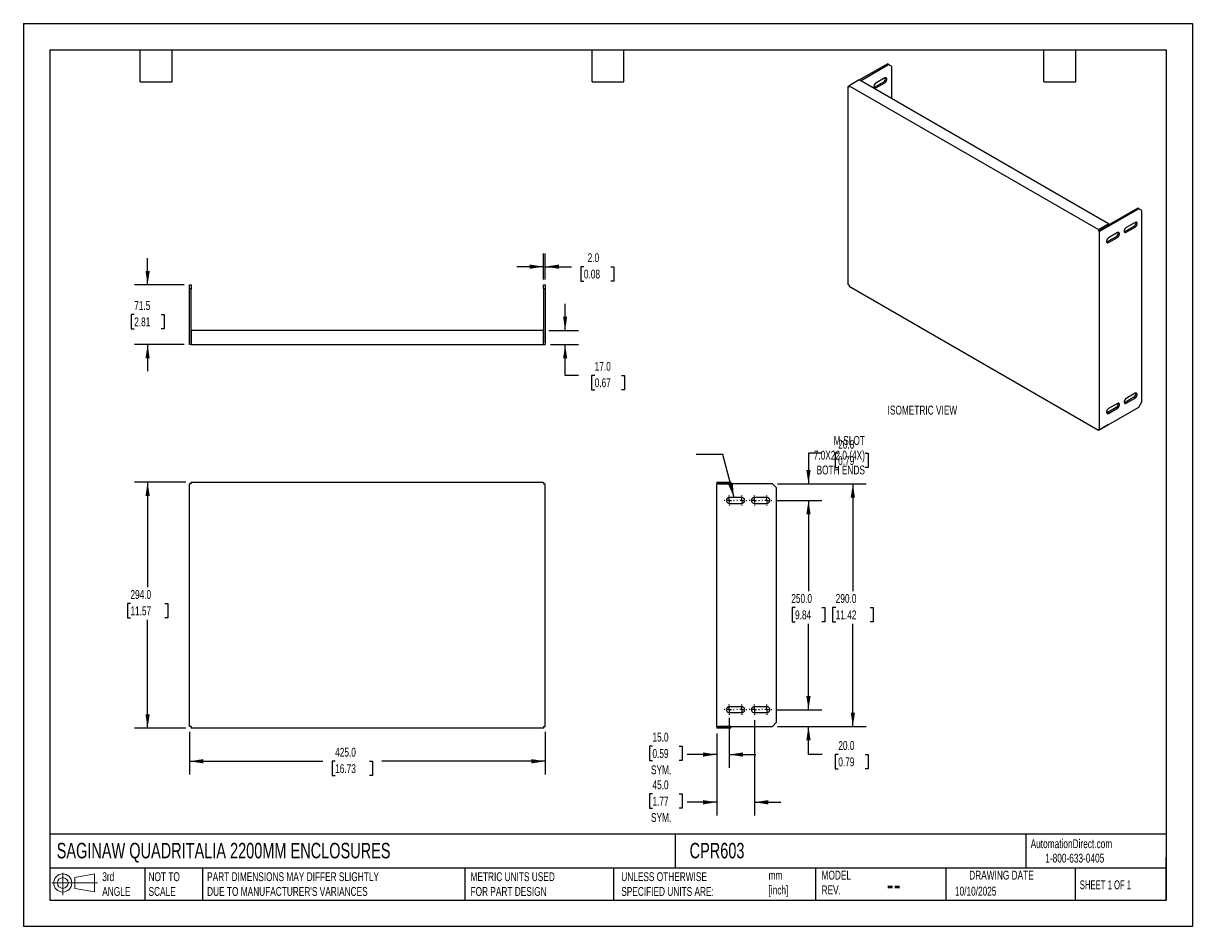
# Model space of a CAD drawing. Header units: millimetres. Extents: x 0 to 1397, y 0 to 1080.
import ezdxf

# ---------------------------------------------------------------- set-up
doc = ezdxf.new("R2010")
doc.units = ezdxf.units.MM
doc.header["$LTSCALE"] = 5
doc.linetypes.add('CENTERX2', pattern=[20.32, 12.7, -2.54, 2.54, -2.54])
doc.layers.add('CENTER', color=40, linetype='CENTERX2')
doc.layers.add('DIMENSIONS', color=140, linetype='Continuous', lineweight=25)
doc.layers.add('TEXT', color=140, linetype='Continuous', lineweight=25)
doc.styles.add('SLDTEXTSTYLE0', font='TXT', dxfattribs={"width": 0.7})
doc.styles.add('SLDTEXTSTYLE1', font='TXT', dxfattribs={"width": 0.65})
doc.dimstyles.new('SLDDIMSTYLE0', dxfattribs={"dimtxt": 10.790039, "dimasz": 16.51, "dimexe": 0, "dimexo": 0.0625, "dimgap": 2.69751, "dimtad": 0, "dimtih": 1, "dimtoh": 1, "dimdec": 1, "dimrnd": 1e-09, "dimzin": 12, "dimdsep": 46, "dimtxsty": 'SLDTEXTSTYLE0', "dimsah": 1, "dimcen": 0.09, "dimadec": 0, "dimazin": 3, "dimtfac": 1, "dimtdec": 1, "dimtmove": 0, "dimatfit": 0, "dimfxl": 0, "dimfrac": 2, "dimtolj": 1, "dimtzin": 12, "dimarcsym": 0})
doc.dimstyles.new('SLDDIMSTYLE1', dxfattribs={"dimtxt": 10.790039, "dimasz": 16.51, "dimexe": 0, "dimexo": 0.0625, "dimgap": 2.69751, "dimtad": 0, "dimtih": 1, "dimtoh": 1, "dimdec": 1, "dimrnd": 1e-09, "dimzin": 4, "dimdsep": 46, "dimtxsty": 'SLDTEXTSTYLE0', "dimsah": 1, "dimcen": 0.09, "dimadec": 0, "dimazin": 1, "dimtfac": 1, "dimtdec": 1, "dimtmove": 0, "dimatfit": 0, "dimfxl": 0, "dimfrac": 2, "dimtolj": 1, "dimtzin": 12, "dimarcsym": 0})
doc.dimstyles.new('SLDDIMSTYLE2', dxfattribs={"dimtxt": 10.790039, "dimasz": 16.51, "dimexe": 0, "dimexo": 0.0625, "dimgap": 2.69751, "dimtad": 0, "dimtih": 1, "dimtoh": 1, "dimdec": 1, "dimrnd": 1e-09, "dimzin": 4, "dimdsep": 46, "dimtxsty": 'SLDTEXTSTYLE0', "dimsah": 1, "dimcen": 0.09, "dimadec": 0, "dimazin": 1, "dimtfac": 1, "dimtdec": 1, "dimtofl": 0, "dimtmove": 0, "dimatfit": 3, "dimfxl": 0, "dimfrac": 2, "dimtolj": 1, "dimtzin": 12, "dimarcsym": 0})
doc.dimstyles.new('SLDDIMSTYLE3', dxfattribs={"dimtxt": 0.18, "dimasz": 16.51, "dimexe": 0, "dimexo": 0.0625, "dimgap": 0, "dimtad": 0, "dimtih": 1, "dimtoh": 1, "dimdec": 0, "dimrnd": 1e-09, "dimzin": 0, "dimdsep": 46, "dimtxsty": 'Standard', "dimsah": 1, "dimcen": 0.09, "dimadec": 0, "dimazin": 0, "dimtfac": 16.51, "dimtdec": 0, "dimtofl": 0, "dimtmove": 0, "dimatfit": 3, "dimfxl": 0, "dimfrac": 2, "dimtolj": 1, "dimtzin": 0, "dimarcsym": 0})

# ---------------------------------------------------------------- blocks, each defined once
blk = doc.blocks.new('Block11')
at = {"color": 7, "linetype": 'Continuous', "lineweight": 18}
for p, q in [((0, 14.4), (54.4, 14.4)), ((12.9, 26.6), (12.9, 0)), ((27.4, 20.8), (50.9, 25.2)), ((27.4, 8), (27.4, 20.8)), ((50.9, 25.2), (50.9, 3.7)), ((27.4, 8), (50.9, 3.7))]:
    blk.add_line(p, q, dxfattribs=at)
for radius in [10.8, 6.43]:
    blk.add_circle((12.9, 14.4), radius, dxfattribs=at)
blk = doc.blocks.new('Block12')
at = {"color": 7, "linetype": 'Continuous'}
blk.add_blockref('Block11', (0, 0), dxfattribs=at)
blk = doc.blocks.new('_D')
at = {"layer": 'DIMENSIONS'}
for p, q in [((148.4, 767.1), (148.4, 798.9)), ((192.1, 767.1), (132.6, 767.1)), ((132.4, 731.6), (128.8, 731.6)), ((128.8, 731.6), (128.8, 714.4)), ((164.5, 731.6), (168.1, 731.6)), ((168.1, 731.6), (168.1, 714.4)), ((128.8, 714.4), (132.4, 714.4)), ((168.1, 714.4), (164.5, 714.4)), ((192.1, 695.6), (132.6, 695.6)), ((148.4, 695.6), (148.4, 663.9))]:
    blk.add_line(p, q, dxfattribs=at)
for points in [[(148.4, 767.1), (151, 783.6), (145.9, 783.6)], [(148.4, 695.6), (145.9, 679.1), (151, 679.1)]]:
    blk.add_solid(points, dxfattribs=at)
at = {"layer": 'DIMENSIONS', "char_height": 10.58, "attachment_point": 1, "style": 'SLDTEXTSTYLE0'}
for s, insert in [('71.5', (132.4, 747.6)), ('2.81', (132.4, 728.1))]:
    blk.add_mtext(s, dxfattribs=dict(at, insert=insert))
blk = doc.blocks.new('_D_1')
at = {"layer": 'DIMENSIONS'}
for p, q in [((621.4, 773.5), (621.4, 804.6)), ((623.4, 773.5), (623.4, 804.6)), ((621.4, 788.7), (589.7, 788.7)), ((623.4, 788.7), (655.1, 788.7)), ((669.7, 788.7), (666.1, 788.7)), ((666.1, 788.7), (666.1, 771.6)), ((701.7, 788.7), (705.4, 788.7)), ((705.4, 788.7), (705.4, 771.6)), ((666.1, 771.6), (669.7, 771.6)), ((705.4, 771.6), (701.7, 771.6))]:
    blk.add_line(p, q, dxfattribs=at)
for points in [[(621.4, 788.7), (604.9, 791.3), (604.9, 786.2)], [(623.4, 788.7), (640, 786.2), (640, 791.3)]]:
    blk.add_solid(points, dxfattribs=at)
at = {"layer": 'DIMENSIONS', "char_height": 10.58, "attachment_point": 1, "style": 'SLDTEXTSTYLE0'}
for s, insert in [('2.0', (674.2, 804.8)), ('0.08', (669.7, 785.2))]:
    blk.add_mtext(s, dxfattribs=dict(at, insert=insert))
blk = doc.blocks.new('_D_2')
at = {"layer": 'DIMENSIONS'}
for p, q in [((647.3, 712.6), (647.3, 744.4)), ((627.8, 712.6), (663.2, 712.6)), ((629.8, 695.6), (663.2, 695.6)), ((647.3, 658.8), (647.3, 695.6)), ((663.1, 658.8), (647.3, 658.8)), ((682.6, 658.8), (678.9, 658.8)), ((678.9, 658.8), (678.9, 641.7)), ((714.6, 658.8), (718.3, 658.8)), ((718.3, 658.8), (718.3, 641.7)), ((678.9, 641.7), (682.6, 641.7)), ((718.3, 641.7), (714.6, 641.7))]:
    blk.add_line(p, q, dxfattribs=at)
for points in [[(647.3, 712.6), (649.8, 729.1), (644.8, 729.1)], [(647.3, 695.6), (644.8, 679.1), (649.8, 679.1)]]:
    blk.add_solid(points, dxfattribs=at)
at = {"layer": 'DIMENSIONS', "char_height": 10.58, "attachment_point": 1, "style": 'SLDTEXTSTYLE0'}
for s, insert in [('17.0', (682.6, 674.9)), ('0.67', (682.6, 655.3))]:
    blk.add_mtext(s, dxfattribs=dict(at, insert=insert))
blk = doc.blocks.new('_D_3')
at = {"layer": 'DIMENSIONS'}
for p, q in [((194.1, 531.3), (132.6, 531.3)), ((148.4, 531.3), (148.4, 405.7)), ((127.9, 386.2), (124.3, 386.2)), ((124.3, 386.2), (124.3, 369)), ((169, 386.2), (172.6, 386.2)), ((172.6, 386.2), (172.6, 369)), ((124.3, 369), (127.9, 369)), ((148.4, 237.3), (148.4, 366.6)), ((172.6, 369), (169, 369)), ((194.1, 237.3), (132.6, 237.3))]:
    blk.add_line(p, q, dxfattribs=at)
for points in [[(148.4, 531.3), (145.9, 514.8), (151, 514.8)], [(148.4, 237.3), (151, 253.8), (145.9, 253.8)]]:
    blk.add_solid(points, dxfattribs=at)
at = {"layer": 'DIMENSIONS', "char_height": 10.58, "attachment_point": 1, "style": 'SLDTEXTSTYLE0'}
for s, insert in [('294.0', (127.9, 402.2)), ('11.57', (127.9, 382.7))]:
    blk.add_mtext(s, dxfattribs=dict(at, insert=insert))
blk = doc.blocks.new('_D_4')
at = {"layer": 'DIMENSIONS'}
for p, q in [((198.4, 233), (198.4, 181.8)), ((623.4, 233), (623.4, 181.8)), ((198.4, 197.6), (357.8, 197.6)), ((372.5, 197.6), (368.8, 197.6)), ((368.8, 197.6), (368.8, 180.5)), ((413.5, 197.6), (417.1, 197.6)), ((417.1, 197.6), (417.1, 180.5)), ((623.4, 197.6), (428.1, 197.6)), ((368.8, 180.5), (372.5, 180.5)), ((417.1, 180.5), (413.5, 180.5))]:
    blk.add_line(p, q, dxfattribs=at)
for points in [[(198.4, 197.6), (215, 195.1), (215, 200.2)], [(623.4, 197.6), (606.9, 200.2), (606.9, 195.1)]]:
    blk.add_solid(points, dxfattribs=at)
at = {"layer": 'DIMENSIONS', "char_height": 10.58, "attachment_point": 1, "style": 'SLDTEXTSTYLE0'}
for s, insert in [('425.0', (372.5, 213.7)), ('16.73', (372.5, 194.1))]:
    blk.add_mtext(s, dxfattribs=dict(at, insert=insert))
blk = doc.blocks.new('_D_5')
at = {"layer": 'DIMENSIONS'}
for p, q in [((954, 565.7), (938, 565.7)), ((938, 565.7), (938, 529.3)), ((973.5, 565.7), (969.9, 565.7)), ((969.9, 565.7), (969.9, 548.6)), ((1005.6, 565.7), (1009.2, 565.7)), ((1009.2, 565.7), (1009.2, 548.6)), ((969.9, 548.6), (973.5, 548.6)), ((1009.2, 548.6), (1005.6, 548.6)), ((901.2, 529.3), (953.9, 529.3)), ((900.8, 509.3), (953.9, 509.3)), ((938, 509.3), (938, 477.6))]:
    blk.add_line(p, q, dxfattribs=at)
for points in [[(938, 529.3), (940.6, 545.8), (935.5, 545.8)], [(938, 509.3), (935.5, 492.8), (940.6, 492.8)]]:
    blk.add_solid(points, dxfattribs=at)
at = {"layer": 'DIMENSIONS', "char_height": 10.58, "attachment_point": 1, "style": 'SLDTEXTSTYLE0'}
for s, insert in [('20.0', (973.5, 581.8)), ('0.79', (973.5, 562.2))]:
    blk.add_mtext(s, dxfattribs=dict(at, insert=insert))
blk = doc.blocks.new('_D_6')
at = {"layer": 'DIMENSIONS'}
for p, q in [((900.8, 509.3), (953.9, 509.3)), ((938, 509.3), (938, 401)), ((922, 381.4), (918.4, 381.4)), ((918.4, 381.4), (918.4, 364.3)), ((954.1, 381.4), (957.7, 381.4)), ((957.7, 381.4), (957.7, 364.3)), ((918.4, 364.3), (922, 364.3)), ((957.7, 364.3), (954.1, 364.3)), ((938, 259.3), (938, 361.9)), ((900.8, 259.3), (953.9, 259.3))]:
    blk.add_line(p, q, dxfattribs=at)
for points in [[(938, 509.3), (935.5, 492.8), (940.6, 492.8)], [(938, 259.3), (940.6, 275.8), (935.5, 275.8)]]:
    blk.add_solid(points, dxfattribs=at)
at = {"layer": 'DIMENSIONS', "char_height": 10.58, "attachment_point": 1, "style": 'SLDTEXTSTYLE0'}
for s, insert in [('250.0', (917.5, 397.5)), ('9.84', (922, 377.9))]:
    blk.add_mtext(s, dxfattribs=dict(at, insert=insert))
blk = doc.blocks.new('_D_7')
at = {"layer": 'DIMENSIONS'}
for p, q in [((938, 259.3), (938, 291.1)), ((900.8, 259.3), (953.9, 259.3)), ((901.2, 239.3), (953.9, 239.3)), ((938, 205.7), (938, 239.3)), ((954.3, 205.7), (938, 205.7)), ((973.7, 205.7), (970.1, 205.7)), ((970.1, 205.7), (970.1, 188.5)), ((1005.8, 205.7), (1009.4, 205.7)), ((1009.4, 205.7), (1009.4, 188.5)), ((970.1, 188.5), (973.7, 188.5)), ((1009.4, 188.5), (1005.8, 188.5))]:
    blk.add_line(p, q, dxfattribs=at)
for points in [[(938, 259.3), (940.6, 275.8), (935.5, 275.8)], [(938, 239.3), (935.5, 222.8), (940.6, 222.8)]]:
    blk.add_solid(points, dxfattribs=at)
at = {"layer": 'DIMENSIONS', "char_height": 10.58, "attachment_point": 1, "style": 'SLDTEXTSTYLE0'}
for s, insert in [('20.0', (973.7, 221.7)), ('0.79', (973.7, 202.2))]:
    blk.add_mtext(s, dxfattribs=dict(at, insert=insert))
blk = doc.blocks.new('_D_8')
at = {"layer": 'DIMENSIONS'}
for p, q in [((901.2, 529.3), (1006.9, 529.3)), ((991.1, 529.3), (991.1, 401)), ((970.6, 381.4), (966.9, 381.4)), ((966.9, 381.4), (966.9, 364.3)), ((1011.6, 381.4), (1015.2, 381.4)), ((1015.2, 381.4), (1015.2, 364.3)), ((966.9, 364.3), (970.6, 364.3)), ((1015.2, 364.3), (1011.6, 364.3)), ((991.1, 239.3), (991.1, 361.9)), ((901.2, 239.3), (1006.9, 239.3))]:
    blk.add_line(p, q, dxfattribs=at)
for points in [[(991.1, 529.3), (988.5, 512.8), (993.6, 512.8)], [(991.1, 239.3), (993.6, 255.8), (988.5, 255.8)]]:
    blk.add_solid(points, dxfattribs=at)
at = {"layer": 'DIMENSIONS', "char_height": 10.58, "attachment_point": 1, "style": 'SLDTEXTSTYLE0'}
for s, insert in [('290.0', (970.6, 397.5)), ('11.42', (970.6, 377.9))]:
    blk.add_mtext(s, dxfattribs=dict(at, insert=insert))
blk = doc.blocks.new('_D_9')
at = {"layer": 'DIMENSIONS'}
for p, q in [((843.4, 249.5), (843.4, 189.8)), ((828.4, 231), (828.4, 189.8)), ((751.6, 215.8), (748, 215.8)), ((748, 215.8), (748, 198.6)), ((783.6, 215.8), (787.3, 215.8)), ((787.3, 215.8), (787.3, 198.6)), ((748, 198.6), (751.6, 198.6)), ((787.3, 198.6), (783.6, 198.6)), ((828.4, 205.7), (793.3, 205.7)), ((843.4, 205.7), (875.1, 205.7))]:
    blk.add_line(p, q, dxfattribs=at)
for points in [[(828.4, 205.7), (811.9, 208.2), (811.9, 203.1)], [(843.4, 205.7), (859.9, 203.1), (859.9, 208.2)]]:
    blk.add_solid(points, dxfattribs=at)
at = {"layer": 'DIMENSIONS', "char_height": 10.58, "attachment_point": 1, "style": 'SLDTEXTSTYLE0'}
for s, insert in [('15.0', (751.6, 231.8)), ('0.59', (751.6, 212.2)), ('SYM.', (749.9, 192.7))]:
    blk.add_mtext(s, dxfattribs=dict(at, insert=insert))
blk = doc.blocks.new('_D_10')
at = {"layer": 'DIMENSIONS'}
for p, q in [((873.4, 246.9), (873.4, 132.8)), ((828.4, 231), (828.4, 132.8)), ((751.6, 158.7), (748, 158.7)), ((748, 158.7), (748, 141.6)), ((783.6, 158.7), (787.3, 158.7)), ((787.3, 158.7), (787.3, 141.6)), ((748, 141.6), (751.6, 141.6)), ((787.3, 141.6), (783.6, 141.6)), ((828.4, 148.7), (793.3, 148.7)), ((873.4, 148.7), (905.1, 148.7))]:
    blk.add_line(p, q, dxfattribs=at)
for points in [[(828.4, 148.7), (811.9, 151.2), (811.9, 146.1)], [(873.4, 148.7), (889.9, 146.1), (889.9, 151.2)]]:
    blk.add_solid(points, dxfattribs=at)
at = {"layer": 'DIMENSIONS', "char_height": 10.58, "attachment_point": 1, "style": 'SLDTEXTSTYLE0'}
for s, insert in [('45.0', (751.6, 174.8)), ('1.77', (751.6, 155.2)), ('SYM.', (749.9, 135.7))]:
    blk.add_mtext(s, dxfattribs=dict(at, insert=insert))
blk = doc.blocks.new('SW_CENTERMARKSYMBOL_0')
at = {"layer": 'CENTER', "color": 0}
for p, q in [((-5.08, 0), (-6.04, 0)), ((0, 0), (-2.54, 0)), ((0, 5.08), (0, 6.04)), ((0, 0), (0, 2.54)), ((0, 0), (0, -2.54)), ((0, 0), (2.54, 0)), ((5.08, 0), (6.04, 0)), ((0, -5.08), (0, -6.04))]:
    blk.add_line(p, q, dxfattribs=at)
blk = doc.blocks.new('SW_CENTERMARKSYMBOL_1')
at = {"layer": 'CENTER', "color": 0}
for p, q in [((-5.08, 0), (-6.04, 0)), ((0, 0), (-2.54, 0)), ((0, 5.08), (0, 6.04)), ((0, 0), (0, 2.54)), ((0, 0), (0, -2.54)), ((0, 0), (2.54, 0)), ((5.08, 0), (6.04, 0)), ((0, -5.08), (0, -6.04))]:
    blk.add_line(p, q, dxfattribs=at)
blk = doc.blocks.new('SW_CENTERMARKSYMBOL_2')
at = {"layer": 'CENTER', "color": 0}
for p, q in [((-5.08, 0), (-6.04, 0)), ((0, 0), (-2.54, 0)), ((0, 5.08), (0, 6.04)), ((0, 0), (0, 2.54)), ((0, 0), (0, -2.54)), ((0, 0), (2.54, 0)), ((5.08, 0), (6.04, 0)), ((0, -5.08), (0, -6.04))]:
    blk.add_line(p, q, dxfattribs=at)
blk = doc.blocks.new('SW_CENTERMARKSYMBOL_3')
at = {"layer": 'CENTER', "color": 0}
for p, q in [((-5.08, 0), (-6.04, 0)), ((0, 0), (-2.54, 0)), ((0, 5.08), (0, 6.04)), ((0, 0), (0, 2.54)), ((0, 0), (0, -2.54)), ((0, 0), (2.54, 0)), ((5.08, 0), (6.04, 0)), ((0, -5.08), (0, -6.04))]:
    blk.add_line(p, q, dxfattribs=at)
blk = doc.blocks.new('SW_CENTERMARKSYMBOL_4')
at = {"layer": 'CENTER', "color": 0}
for p, q in [((-5.08, 0), (-6.04, 0)), ((0, 0), (-2.54, 0)), ((0, 5.08), (0, 6.04)), ((0, 0), (0, 2.54)), ((0, 0), (0, -2.54)), ((0, 0), (2.54, 0)), ((5.08, 0), (6.04, 0)), ((0, -5.08), (0, -6.04))]:
    blk.add_line(p, q, dxfattribs=at)
blk = doc.blocks.new('SW_CENTERMARKSYMBOL_5')
at = {"layer": 'CENTER', "color": 0}
for p, q in [((-5.08, 0), (-6.04, 0)), ((0, 0), (-2.54, 0)), ((0, 5.08), (0, 6.04)), ((0, 0), (0, 2.54)), ((0, 0), (0, -2.54)), ((0, 0), (2.54, 0)), ((5.08, 0), (6.04, 0)), ((0, -5.08), (0, -6.04))]:
    blk.add_line(p, q, dxfattribs=at)
blk = doc.blocks.new('SW_CENTERMARKSYMBOL_6')
at = {"layer": 'CENTER', "color": 0}
for p, q in [((-5.08, 0), (-6.04, 0)), ((0, 0), (-2.54, 0)), ((0, 5.08), (0, 6.04)), ((0, 0), (0, 2.54)), ((0, 0), (0, -2.54)), ((0, 0), (2.54, 0)), ((5.08, 0), (6.04, 0)), ((0, -5.08), (0, -6.04))]:
    blk.add_line(p, q, dxfattribs=at)
blk = doc.blocks.new('SW_CENTERMARKSYMBOL_7')
at = {"layer": 'CENTER', "color": 0}
for p, q in [((-5.08, 0), (-6.04, 0)), ((0, 0), (-2.54, 0)), ((0, 5.08), (0, 6.04)), ((0, 0), (0, 2.54)), ((0, 0), (0, -2.54)), ((0, 0), (2.54, 0)), ((5.08, 0), (6.04, 0)), ((0, -5.08), (0, -6.04))]:
    blk.add_line(p, q, dxfattribs=at)

msp = doc.modelspace()

# ---------------------------------------------------------------- linework, layer by layer
at = {"color": 7, "linetype": 'Continuous'}
for p, q in [((0.01, 1079.51), (0.01, 0.01)), ((0.01, 1079.51), (1397.01, 1079.51)), ((1397.01, 1079.51), (1397.01, 0.01)), ((1397.01, 0.01), (0.01, 0.01))]:
    msp.add_line(p, q, dxfattribs=at)
for p, q in [((998.8, 1011.86), (1032.39, 1031.25)), ((1000.22, 1011.04), (1033.8, 1030.43)), ((1033.8, 1030.43), (1032.39, 1031.25)), ((1037.34, 1028.39), (1033.8, 1030.43)), ((1037.34, 1028.39), (1037.34, 989.61)), ((998.8, 1011.86), (986.78, 1004.92)), ((1296.49, 840), (998.8, 1011.86)), ((1027.79, 1009.41), (1017.18, 1003.28)), ((1029.21, 1014.3), (1018.6, 1008.18)), ((1018.6, 1002.47), (1029.21, 1008.59)), ((1027.79, 1009.41), (1029.21, 1008.59)), ((985.37, 1004.1), (986.78, 1004.92)), ((985.37, 767.31), (985.37, 1004.1)), ((986.78, 1003.28), (985.37, 1004.1)), ((986.78, 1003.28), (986.78, 1004.92)), ((986.78, 1004.92), (1284.47, 833.07)), ((1017.18, 1003.28), (1018.6, 1002.47)), ((1331.5, 858.58), (1285.89, 832.25)), ((1332.91, 857.76), (1285.89, 830.61)), ((1332.91, 857.76), (1331.5, 858.58)), ((1336.44, 855.72), (1332.91, 857.76)), ((1336.44, 627.09), (1336.44, 855.72)), ((1284.47, 833.07), (1296.49, 840)), ((1285.88, 832.25), (1296.49, 838.37)), ((1296.49, 840), (1296.49, 838.37)), ((1328.31, 841.63), (1317.71, 835.51)), ((1284.47, 833.07), (1284.47, 831.43)), ((1285.88, 832.25), (1284.47, 831.43)), ((1284.47, 831.43), (1285.89, 830.61)), ((1285.89, 832.25), (1285.88, 832.25)), ((1285.88, 832.25), (1285.88, 832.25)), ((1285.89, 593.82), (1285.89, 830.61)), ((1305.68, 824.49), (1295.08, 818.37)), ((1307.1, 829.39), (1296.49, 823.27)), ((1307.1, 823.67), (1305.68, 824.49)), ((1326.9, 836.73), (1316.29, 830.61)), ((1317.71, 829.8), (1316.29, 830.61)), ((1317.71, 829.8), (1328.31, 835.92)), ((1328.31, 835.92), (1326.9, 836.73)), ((1296.49, 817.55), (1295.08, 818.37)), ((1296.49, 817.55), (1307.1, 823.67)), ((198.45, 767.13), (200.45, 767.13)), ((198.45, 762.13), (198.45, 767.13)), ((200.45, 762.13), (198.45, 762.13)), ((198.45, 695.63), (198.45, 762.13)), ((200.45, 767.13), (200.45, 762.13)), ((200.45, 697.63), (200.45, 762.13)), ((621.45, 767.13), (623.45, 767.13)), ((621.45, 762.13), (621.45, 767.13)), ((621.45, 762.13), (621.45, 697.63)), ((623.45, 762.13), (621.45, 762.13)), ((623.45, 767.13), (623.45, 762.13)), ((623.45, 762.13), (623.45, 695.63)), ((986.78, 766.49), (985.37, 767.31)), ((986.78, 766.49), (986.78, 764.85)), ((1284.47, 593), (986.78, 764.85)), ((621.45, 712.63), (200.45, 712.63)), ((200.45, 712.63), (200.45, 695.63)), ((621.45, 695.63), (621.45, 712.63)), ((200.45, 695.63), (198.45, 695.63)), ((200.45, 697.63), (200.45, 697.63)), ((200.45, 695.63), (621.45, 695.63)), ((621.45, 697.63), (621.45, 697.63)), ((621.45, 695.63), (623.45, 695.63)), ((1326.9, 632.6), (1316.29, 626.48)), ((1328.31, 637.5), (1317.71, 631.38)), ((1317.71, 625.66), (1328.31, 631.78)), ((1328.31, 631.78), (1326.9, 632.6)), ((1285.89, 593.82), (1332.91, 620.97)), ((1305.68, 620.35), (1295.08, 614.23)), ((1307.1, 625.25), (1296.49, 619.13)), ((1296.49, 613.41), (1307.1, 619.54)), ((1307.1, 619.54), (1305.68, 620.35)), ((1317.71, 625.66), (1316.29, 626.48)), ((1332.91, 620.97), (1336.44, 627.09)), ((1296.49, 613.41), (1295.08, 614.23)), ((1296.49, 599.94), (1284.47, 593)), ((1284.47, 594.64), (1285.89, 593.82)), ((1284.47, 594.64), (1284.47, 593)), ((1296.49, 599.94), (1296.49, 599.94)), ((200.45, 529.34), (200.45, 531.34)), ((200.45, 531.34), (621.45, 531.34)), ((621.45, 531.34), (621.45, 529.34)), ((828.38, 531.34), (845.38, 531.34)), ((828.38, 531.34), (828.38, 529.34)), ((845.38, 531.34), (845.38, 529.34)), ((198.45, 239.34), (198.45, 529.34)), ((200.45, 529.34), (198.45, 529.34)), ((621.45, 529.34), (623.45, 529.34)), ((623.45, 239.34), (623.45, 529.34)), ((828.38, 239.34), (828.38, 529.34)), ((894.88, 529.34), (828.38, 529.34)), ((830.38, 529.34), (845.38, 529.34)), ((830.38, 529.34), (830.38, 529.34)), ((899.88, 524.34), (894.88, 529.34)), ((899.88, 244.34), (899.88, 524.34)), ((858.38, 512.84), (843.38, 512.84)), ((843.38, 505.84), (858.38, 505.84)), ((888.38, 512.84), (873.38, 512.84)), ((873.38, 505.84), (888.38, 505.84)), ((858.38, 262.84), (843.38, 262.84)), ((843.38, 255.84), (858.38, 255.84)), ((888.38, 262.84), (873.38, 262.84)), ((873.38, 255.84), (888.38, 255.84)), ((200.45, 239.34), (198.45, 239.34)), ((200.45, 239.34), (200.45, 237.34)), ((621.45, 239.34), (623.45, 239.34)), ((621.45, 239.34), (621.45, 237.34)), ((828.38, 239.34), (894.88, 239.34)), ((828.38, 239.34), (828.38, 237.34)), ((845.38, 239.34), (830.38, 239.34)), ((830.38, 239.34), (830.38, 239.34)), ((845.38, 237.34), (845.38, 239.34)), ((894.88, 239.34), (899.88, 244.34)), ((621.45, 237.34), (200.45, 237.34)), ((845.38, 237.34), (828.38, 237.34))]:
    msp.add_line(p, q)
at = {"flags": 128}
for points in [[(1018.6, 1008.18), (1017.75, 1007.52), (1017.01, 1006.59), (1016.46, 1005.52), (1016.16, 1004.41), (1016.16, 1003.42), (1016.46, 1002.66), (1017.01, 1002.22), (1017.75, 1002.15), (1018.6, 1002.47)], [(1029.21, 1008.59), (1030.05, 1009.25), (1030.8, 1010.18), (1031.35, 1011.26), (1031.64, 1012.36), (1031.64, 1013.35), (1031.35, 1014.11), (1030.8, 1014.55), (1030.05, 1014.62), (1029.21, 1014.3)], [(1017.18, 1003.28), (1016.34, 1002.97), (1016.29, 1002.96)], [(1328.31, 835.92), (1329.16, 836.58), (1329.9, 837.51), (1330.46, 838.58), (1330.75, 839.69), (1330.75, 840.68), (1330.46, 841.44), (1329.9, 841.88), (1329.16, 841.95), (1328.31, 841.63)], [(1307.1, 823.67), (1307.95, 824.33), (1308.69, 825.26), (1309.24, 826.34), (1309.54, 827.44), (1309.54, 828.43), (1309.24, 829.2), (1308.69, 829.64), (1307.95, 829.7), (1307.1, 829.39)], [(1317.71, 835.51), (1316.86, 834.85), (1316.11, 833.92), (1315.56, 832.84), (1315.27, 831.74), (1315.27, 830.75), (1315.56, 829.99), (1316.11, 829.55), (1316.86, 829.48), (1317.71, 829.8)], [(1316.29, 830.61), (1315.44, 830.3), (1315.4, 830.29)], [(1296.49, 823.27), (1295.65, 822.6), (1294.9, 821.68), (1294.35, 820.6), (1294.05, 819.5), (1294.05, 818.5), (1294.35, 817.74), (1294.9, 817.3), (1295.65, 817.23), (1296.49, 817.55)], [(1295.08, 818.37), (1294.23, 818.05), (1294.18, 818.04)], [(1317.71, 631.38), (1316.86, 630.72), (1316.11, 629.79), (1315.56, 628.71), (1315.27, 627.61), (1315.27, 626.61), (1315.56, 625.85), (1316.11, 625.41), (1316.86, 625.34), (1317.71, 625.66)], [(1328.31, 631.78), (1329.16, 632.44), (1329.9, 633.37), (1330.46, 634.45), (1330.75, 635.55), (1330.75, 636.54), (1330.46, 637.31), (1329.9, 637.75), (1329.16, 637.82), (1328.31, 637.5)], [(1296.49, 619.13), (1295.65, 618.47), (1294.9, 617.54), (1294.35, 616.46), (1294.05, 615.36), (1294.05, 614.37), (1294.35, 613.61), (1294.9, 613.16), (1295.65, 613.1), (1296.49, 613.41)], [(1307.1, 619.54), (1307.95, 620.2), (1308.69, 621.12), (1309.24, 622.2), (1309.54, 623.31), (1309.54, 624.3), (1309.24, 625.06), (1308.69, 625.5), (1307.95, 625.57), (1307.1, 625.25)], [(1316.29, 626.48), (1315.44, 626.16), (1315.4, 626.15)], [(1295.08, 614.23), (1294.23, 613.91), (1294.18, 613.91)]]:
    msp.add_lwpolyline(points, dxfattribs=at)
for centre, radius, start, end in [((1025.49, 1013.54), 4.74, 299.09059, 13.2284), ((1324.59, 840.87), 4.74, 299.09059, 13.2284), ((1303.38, 828.63), 4.74, 299.09059, 13.2284), ((1324.59, 636.74), 4.74, 299.09059, 13.2284), ((1303.38, 624.49), 4.74, 299.09059, 13.2284), ((843.38, 509.34), 3.5, 89.99998, 269.99999), ((858.38, 509.34), 3.5, 270.00001, 90.00002), ((873.38, 509.34), 3.5, 89.99998, 269.99999), ((888.38, 509.34), 3.5, 270.00001, 90.00002), ((843.38, 259.34), 3.5, 89.99998, 269.99999), ((858.38, 259.34), 3.5, 270.00001, 90.00002), ((873.38, 259.34), 3.5, 89.99998, 269.99999), ((888.38, 259.34), 3.5, 270.00001, 90.00002)]:
    msp.add_arc(centre, radius, start, end)
at = {"layer": 'TEXT'}
for p, q in [((31.75, 1047.75), (1365.25, 1047.75)), ((31.75, 1047.75), (31.75, 31.75)), ((139.7, 1009.65), (139.7, 1047.75)), ((177.8, 1009.65), (177.8, 1047.75)), ((679.45, 1009.65), (679.45, 1047.75)), ((717.55, 1009.65), (717.55, 1047.75)), ((1219.2, 1009.65), (1219.2, 1047.75)), ((1257.3, 1009.65), (1257.3, 1047.75)), ((1365.25, 1047.75), (1365.25, 31.75)), ((139.7, 1009.65), (177.8, 1009.65)), ((679.45, 1009.65), (717.55, 1009.65)), ((1219.2, 1009.65), (1257.3, 1009.65)), ((1365.25, 110.63), (31.75, 110.63)), ((778.79, 110.63), (778.79, 69.85)), ((1197.88, 110.63), (1197.88, 69.85)), ((1365.25, 31.75), (1365.25, 82.55)), ((1365.25, 69.85), (31.75, 69.85)), ((145.22, 69.85), (145.22, 31.75)), ((214.19, 69.85), (214.19, 31.75)), ((527.42, 69.85), (527.42, 31.75)), ((704.99, 69.85), (704.99, 31.75)), ((946.5, 69.85), (946.5, 31.75)), ((1102.33, 69.85), (1102.33, 31.75)), ((1256.74, 69.85), (1256.74, 31.75)), ((31.75, 31.75), (1365.25, 31.75))]:
    msp.add_line(p, q, dxfattribs=at)

# ---------------------------------------------------------------- block references
at = {"layer": 'CENTER'}
for name, p in [('SW_CENTERMARKSYMBOL_0', (843.38, 509.34)), ('SW_CENTERMARKSYMBOL_1', (858.38, 509.34)), ('SW_CENTERMARKSYMBOL_2', (873.38, 509.34)), ('SW_CENTERMARKSYMBOL_3', (888.38, 509.34)), ('SW_CENTERMARKSYMBOL_4', (843.38, 259.34)), ('SW_CENTERMARKSYMBOL_5', (858.38, 259.34)), ('SW_CENTERMARKSYMBOL_6', (873.38, 259.34)), ('SW_CENTERMARKSYMBOL_7', (888.38, 259.34))]:
    msp.add_blockref(name, p, dxfattribs=at)
at = {"layer": 'TEXT'}
msp.add_blockref('Block12', (34.19, 37.77), dxfattribs=at)

# ---------------------------------------------------------------- texts
at = {"color": 179, "linetype": 'Continuous', "lineweight": 18, "char_height": 10.5833, "attachment_point": 1, "style": 'SLDTEXTSTYLE0'}
for s, insert in [('AutomationDirect.com', (1203.47, 104.38)), ('1-800-633-0405', (1220.96, 87.19))]:
    msp.add_mtext(s, dxfattribs=dict(at, insert=insert))
at = {"layer": 'DIMENSIONS', "char_height": 10.5833, "style": 'SLDTEXTSTYLE0'}
for s, insert, attachment_point in [('ISOMETRIC VIEW', (1032.61, 622.61), 1), ('M-SLOT^J7.0X22.0 (4X)^JBOTH ENDS', (1005.49, 586.34), 3)]:
    msp.add_mtext(s, dxfattribs=dict(at, insert=insert, attachment_point=attachment_point))
at = {"layer": 'TEXT'}
for s, insert, char_height, attachment_point, style in [('SAGINAW QUADRITALIA 2200MM ENCLOSURES', (39.83, 100.12), 18.5208, 1, 'SLDTEXTSTYLE0'), ('CPR603', (796.04, 100.12), 18.521, 1, 'SLDTEXTSTYLE0'), ('3rd^JANGLE', (94.25, 64.98), 10.583, 1, 'SLDTEXTSTYLE0'), ('NOT TO^JSCALE', (149.53, 64.98), 10.5833, 1, 'SLDTEXTSTYLE0'), ("PART DIMENSIONS MAY DIFFER SLIGHTLY ^JDUE TO MANUFACTURER'S VARIANCES", (219.56, 64.98), 10.5833, 1, 'SLDTEXTSTYLE0'), ('METRIC UNITS USED ^JFOR PART DESIGN', (534.27, 64.98), 10.5833, 1, 'SLDTEXTSTYLE0'), ('UNLESS OTHERWISE ^JSPECIFIED UNITS ARE:', (714.35, 64.98), 10.5833, 1, 'SLDTEXTSTYLE0'), ('mm^J[inch]', (890.32, 66.65), 10.583, 1, 'SLDTEXTSTYLE0'), ('MODEL ^JREV.', (953.67, 66.82), 10.5833, 1, 'SLDTEXTSTYLE0'), ('DRAWING DATE', (1168.63, 66.82), 10.5833, 2, 'SLDTEXTSTYLE0'), ('--', (1031.49, 63.67), 26.458, 1, 'SLDTEXTSTYLE0'), ('10/10/2025', (1113.06, 47.68), 10.583, 1, 'SLDTEXTSTYLE0'), ('SHEET 1 OF 1', (1262.21, 55.26), 10.5833, 1, 'SLDTEXTSTYLE1')]:
    msp.add_mtext(s, dxfattribs=dict(at, insert=insert, char_height=char_height, attachment_point=attachment_point, style=style))

# ---------------------------------------------------------------- dimensions: what is measured, and where the dimension line sits
at = {"layer": 'DIMENSIONS'}
for base, p1, p2, angle, dimstyle, picture, middle in [((148.45, 695.63), (198.45, 767.13), (198.45, 695.63), 90, 'SLDDIMSTYLE0', '_D', (148.45, 731.59)), ((647.3, 695.63), (621.45, 712.63), (623.45, 695.63), 90, 'SLDDIMSTYLE1', '_D_2', (647.3, 658.82)), ((938.02, 529.34), (894.42, 509.34), (894.88, 529.34), 90, 'SLDDIMSTYLE1', '_D_5', (938.02, 565.75)), ((148.45, 531.34), (200.45, 237.34), (200.45, 531.34), 90, 'SLDDIMSTYLE2', '_D_3', (148.45, 386.16)), ((991.07, 239.34), (894.88, 529.34), (894.88, 239.34), 90, 'SLDDIMSTYLE2', '_D_8', (991.07, 381.44)), ((938.02, 259.34), (894.42, 509.34), (894.42, 259.34), 90, 'SLDDIMSTYLE2', '_D_6', (938.02, 381.44)), ((938.02, 239.34), (894.42, 259.34), (894.88, 239.34), 90, 'SLDDIMSTYLE1', '_D_7', (938.02, 205.66)), ((623.45, 197.64), (198.45, 239.34), (623.45, 239.34), 0, 'SLDDIMSTYLE2', '_D_4', (392.98, 197.64))]:
    dim = msp.add_linear_dim(base=base, p1=p1, p2=p2, angle=angle, dimstyle=dimstyle, dxfattribs=at)
    dim.commit()
    dim.dimension.update_dxf_attribs({"geometry": picture, "text_midpoint": middle, "dimtype": 160})
dim = msp.add_linear_dim(base=(623.45, 788.74), p1=(621.45, 767.13), p2=(623.45, 767.13), dimstyle='SLDDIMSTYLE1', dxfattribs=at)
dim.commit()
dim.dimension.update_dxf_attribs({"geometry": '_D_1', "text_midpoint": (685.71, 788.74), "dimtype": 160})
for base, p1, p2, picture, middle in [((828.38, 205.66), (843.38, 255.84), (828.38, 237.34), '_D_9', (767.61, 205.66)), ((873.38, 148.65), (828.38, 237.34), (873.38, 253.3), '_D_10', (767.61, 148.65))]:
    dim = msp.add_linear_dim(base=base, p1=p1, p2=p2, text='<>\\PSYM.', dimstyle='SLDDIMSTYLE1', dxfattribs=at)
    dim.commit()
    dim.dimension.update_dxf_attribs({"geometry": picture, "text_midpoint": middle, "dimtype": 160})

# ---------------------------------------------------------------- leaders
msp.add_leader([(849.09, 512.84), (835.74, 564.21), (803.99, 564.21)], dimstyle='SLDDIMSTYLE3', dxfattribs=at)

doc.saveas('drawing.dxf')
